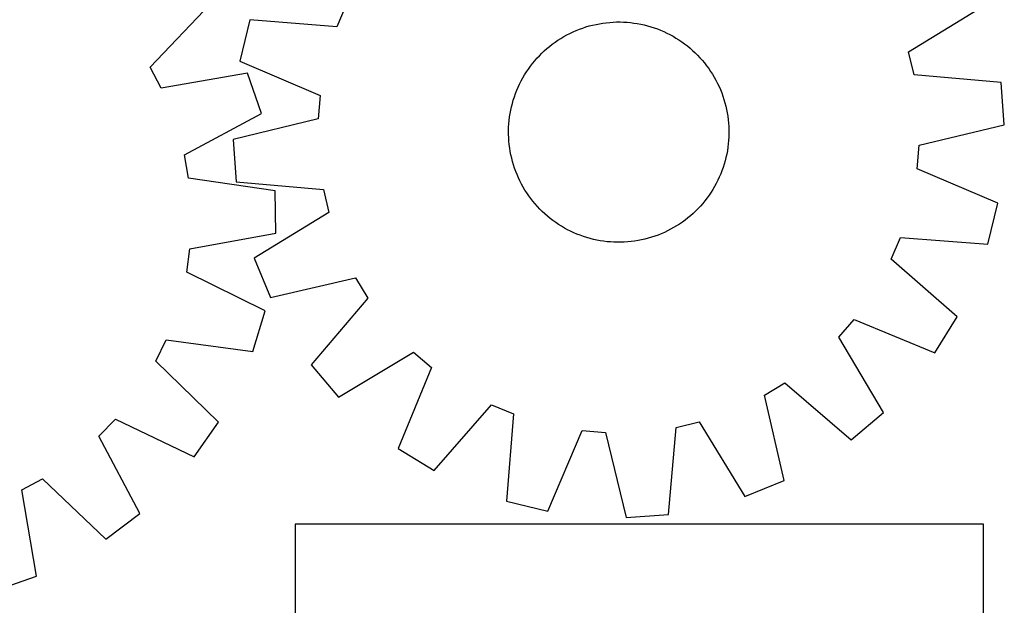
# Model space of a CAD drawing. Header units: millimetres. Extents: x 7 to 1493, y 7 to 2993.
# Tile 11 of 12: x 1133 to 1490, y 2485 to 2698. Entities that reach past the tile are written whole.
import ezdxf

# ---------------------------------------------------------------- set-up
doc = ezdxf.new("R2010")
doc.units = ezdxf.units.MM
doc.layers.add('CUT', color=7, linetype='CONTINUOUS', true_color=0x000000)

msp = doc.modelspace()

# ---------------------------------------------------------------- linework, layer by layer
at = {"layer": 'CUT'}
for p, q in [((1180.364525, 2680.338739), (1202.264705, 2703.346496)), ((1251.505629, 2702.971028), (1248.188544, 2695.064302)), ((1455.700109, 2685.970174), (1482.767229, 2702.593826)), ((1216.519647, 2697.525138), (1212.860158, 2682.580618)), ((1248.188544, 2695.064302), (1216.519647, 2697.525138)), ((1338.578143, 2694.997316), (1339.78366, 2695.351905)), ((1339.78366, 2695.351905), (1340.999721, 2695.668453)), ((1340.999721, 2695.668453), (1342.225125, 2695.946647)), ((1342.225125, 2695.946647), (1343.458663, 2696.186214)), ((1343.458663, 2696.186214), (1344.699117, 2696.386915)), ((1344.699117, 2696.386915), (1345.945263, 2696.548554)), ((1345.945263, 2696.548554), (1347.195871, 2696.670971)), ((1347.195871, 2696.670971), (1348.449707, 2696.754045)), ((1348.449707, 2696.754045), (1349.705534, 2696.797694)), ((1349.705534, 2696.797694), (1350.962113, 2696.801875)), ((1350.962113, 2696.801875), (1352.218202, 2696.766584)), ((1352.218202, 2696.766584), (1353.472564, 2696.691855)), ((1353.472564, 2696.691855), (1354.723959, 2696.577763)), ((1354.723959, 2696.577763), (1355.971153, 2696.42442)), ((1355.971153, 2696.42442), (1357.212915, 2696.231977)), ((1357.212915, 2696.231977), (1358.448019, 2696.000625)), ((1358.448019, 2696.000625), (1359.675247, 2695.730591)), ((1359.675247, 2695.730591), (1360.893388, 2695.422142)), ((1360.893388, 2695.422142), (1362.101238, 2695.075583)), ((1330.533054, 2691.484069), (1331.632188, 2692.093094)), ((1331.632188, 2692.093094), (1332.749909, 2692.667294)), ((1332.749909, 2692.667294), (1333.885115, 2693.206102)), ((1333.885115, 2693.206102), (1335.036685, 2693.708986)), ((1335.036685, 2693.708986), (1336.203483, 2694.175451)), ((1336.203483, 2694.175451), (1337.384357, 2694.605036)), ((1337.384357, 2694.605036), (1338.578143, 2694.997316)), ((1362.101238, 2695.075583), (1363.297607, 2694.691255)), ((1363.297607, 2694.691255), (1364.481314, 2694.269538)), ((1364.481314, 2694.269538), (1365.65119, 2693.810848)), ((1365.65119, 2693.810848), (1366.806082, 2693.315638)), ((1366.806082, 2693.315638), (1367.944848, 2692.784396)), ((1367.944848, 2692.784396), (1369.066366, 2692.217647)), ((1369.066366, 2692.217647), (1370.169528, 2691.615949)), ((1370.169528, 2691.615949), (1371.253246, 2690.979897)), ((1325.353462, 2687.938771), (1326.343791, 2688.71224)), ((1326.343791, 2688.71224), (1327.357927, 2689.454221)), ((1327.357927, 2689.454221), (1328.394868, 2690.163981)), ((1328.394868, 2690.163981), (1329.453592, 2690.84082)), ((1329.453592, 2690.84082), (1330.533054, 2691.484069)), ((1371.253246, 2690.979897), (1372.31645, 2690.310119)), ((1372.31645, 2690.310119), (1373.358092, 2689.607275)), ((1373.358092, 2689.607275), (1374.377143, 2688.872059)), ((1374.377143, 2688.872059), (1375.372597, 2688.105197)), ((1375.372597, 2688.105197), (1376.343473, 2687.307445)), ((1320.792245, 2683.626855), (1321.649385, 2684.545724)), ((1321.649385, 2684.545724), (1322.534964, 2685.437215)), ((1322.534964, 2685.437215), (1323.448108, 2686.30045)), ((1323.448108, 2686.30045), (1324.387916, 2687.134576)), ((1324.387916, 2687.134576), (1325.353462, 2687.938771)), ((1376.343473, 2687.307445), (1377.288811, 2686.479591)), ((1377.288811, 2686.479591), (1378.207679, 2685.622452)), ((1378.207679, 2685.622452), (1379.099171, 2684.736873)), ((1379.099171, 2684.736873), (1379.962406, 2683.823729)), ((1457.663988, 2677.623765), (1455.700109, 2685.970174)), ((1212.860158, 2682.580618), (1242.083033, 2670.130786)), ((1318.399777, 2680.715187), (1319.16664, 2681.710642)), ((1319.16664, 2681.710642), (1319.964391, 2682.681517)), ((1319.964391, 2682.681517), (1320.792245, 2683.626855)), ((1379.962406, 2683.823729), (1380.796532, 2682.883921)), ((1380.796532, 2682.883921), (1381.600727, 2681.918375)), ((1381.600727, 2681.918375), (1382.374196, 2680.928046)), ((1382.374196, 2680.928046), (1383.116177, 2679.91391)), ((1184.402707, 2672.774847), (1180.364525, 2680.338739)), ((1215.705391, 2678.170837), (1184.402707, 2672.774847)), ((1220.739145, 2663.631516), (1215.705391, 2678.170837)), ((1315.655888, 2676.507572), (1316.291939, 2677.59129)), ((1316.291939, 2677.59129), (1316.961718, 2678.654495)), ((1316.961718, 2678.654495), (1317.664562, 2679.696137)), ((1317.664562, 2679.696137), (1318.399777, 2680.715187)), ((1383.116177, 2679.91391), (1383.825937, 2678.876969)), ((1383.825937, 2678.876969), (1384.502775, 2677.818245)), ((1384.502775, 2677.818245), (1385.146024, 2676.738783)), ((1489.303804, 2674.813635), (1457.663988, 2677.623765)), ((1313.956199, 2673.144126), (1314.487441, 2674.282892)), ((1314.487441, 2674.282892), (1315.05419, 2675.40441)), ((1315.05419, 2675.40441), (1315.655888, 2676.507572)), ((1385.146024, 2676.738783), (1385.755049, 2675.639649)), ((1385.755049, 2675.639649), (1386.329249, 2674.521928)), ((1386.329249, 2674.521928), (1386.868057, 2673.386722)), ((1490.441533, 2659.469707), (1489.303804, 2674.813635)), ((1242.083033, 2670.130786), (1241.37161, 2661.586007)), ((1312.580581, 2669.635652), (1313.002298, 2670.819359)), ((1313.002298, 2670.819359), (1313.460988, 2671.989235)), ((1313.460988, 2671.989235), (1313.956199, 2673.144126)), ((1386.868057, 2673.386722), (1387.370942, 2672.235152)), ((1387.370942, 2672.235152), (1387.837407, 2671.068354)), ((1387.837407, 2671.068354), (1388.266991, 2669.887479)), ((1311.541246, 2666.013292), (1311.849694, 2667.231432)), ((1311.849694, 2667.231432), (1312.196254, 2668.439283)), ((1312.196254, 2668.439283), (1312.580581, 2669.635652)), ((1388.266991, 2669.887479), (1388.659272, 2668.693694)), ((1388.659272, 2668.693694), (1389.013861, 2667.488176)), ((1389.013861, 2667.488176), (1389.330409, 2666.272115)), ((1192.801048, 2648.517367), (1220.739145, 2663.631516)), ((1310.847417, 2662.309197), (1311.039859, 2663.550959)), ((1311.039859, 2663.550959), (1311.271212, 2664.786064)), ((1311.271212, 2664.786064), (1311.541246, 2666.013292)), ((1389.330409, 2666.272115), (1389.608603, 2665.046711)), ((1389.608603, 2665.046711), (1389.848169, 2663.813174)), ((1389.848169, 2663.813174), (1390.048871, 2662.57272)), ((1241.37161, 2661.586007), (1210.492259, 2654.140174)), ((1310.505253, 2658.556247), (1310.579981, 2659.810608)), ((1310.579981, 2659.810608), (1310.694074, 2661.062003)), ((1310.694074, 2661.062003), (1310.847417, 2662.309197)), ((1390.048871, 2662.57272), (1390.21051, 2661.326574)), ((1390.21051, 2661.326574), (1390.332927, 2660.075966)), ((1390.332927, 2660.075966), (1390.416001, 2658.82213)), ((1459.562182, 2652.023875), (1490.441533, 2659.469707)), ((1310.469962, 2657.300157), (1310.505253, 2658.556247)), ((1310.474143, 2656.043579), (1310.469962, 2657.300157)), ((1310.517792, 2654.787752), (1310.474143, 2656.043579)), ((1390.416001, 2658.82213), (1390.45965, 2657.566303)), ((1390.463831, 2656.309724), (1390.428539, 2655.053634)), ((1390.45965, 2657.566303), (1390.463831, 2656.309724)), ((1210.492259, 2654.140174), (1211.629989, 2638.796246)), ((1310.600866, 2653.533915), (1310.517792, 2654.787752)), ((1310.723282, 2652.283307), (1310.600866, 2653.533915)), ((1310.884921, 2651.037161), (1310.723282, 2652.283307)), ((1390.239719, 2652.547878), (1390.086376, 2651.300684)), ((1390.353811, 2653.799273), (1390.239719, 2652.547878)), ((1390.428539, 2655.053634), (1390.353811, 2653.799273)), ((1311.085623, 2649.796707), (1310.884921, 2651.037161)), ((1311.325189, 2648.56317), (1311.085623, 2649.796707)), ((1389.662581, 2648.823818), (1389.392547, 2647.59659)), ((1389.893933, 2650.058922), (1389.662581, 2648.823818)), ((1390.086376, 2651.300684), (1389.893933, 2650.058922)), ((1458.85076, 2643.479096), (1459.562182, 2652.023875)), ((1194.304217, 2640.075812), (1192.801048, 2648.517367)), ((1311.603384, 2647.337766), (1311.325189, 2648.56317)), ((1311.919932, 2646.121705), (1311.603384, 2647.337766)), ((1312.274521, 2644.916187), (1311.919932, 2646.121705)), ((1388.737539, 2645.170598), (1388.353211, 2643.974229)), ((1389.084098, 2646.378449), (1388.737539, 2645.170598)), ((1389.392547, 2647.59659), (1389.084098, 2646.378449)), ((1312.666801, 2643.722402), (1312.274521, 2644.916187)), ((1313.096386, 2642.541528), (1312.666801, 2643.722402)), ((1313.56285, 2641.37473), (1313.096386, 2642.541528)), ((1387.472804, 2641.620646), (1386.977594, 2640.465755)), ((1387.931494, 2642.790523), (1387.472804, 2641.620646)), ((1388.353211, 2643.974229), (1387.931494, 2642.790523)), ((1488.073635, 2631.029263), (1458.85076, 2643.479096)), ((1225.742291, 2635.534642), (1194.304217, 2640.075812)), ((1211.629989, 2638.796246), (1243.269804, 2635.986117)), ((1314.065735, 2640.22316), (1313.56285, 2641.37473)), ((1314.604543, 2639.087954), (1314.065735, 2640.22316)), ((1315.178743, 2637.970232), (1314.604543, 2639.087954)), ((1315.787768, 2636.871098), (1315.178743, 2637.970232)), ((1385.879602, 2638.205471), (1385.277905, 2637.102309)), ((1386.446351, 2639.326989), (1385.879602, 2638.205471)), ((1386.977594, 2640.465755), (1386.446351, 2639.326989)), ((1226.036778, 2620.15141), (1225.742291, 2635.534642)), ((1243.269804, 2635.986117), (1245.233683, 2627.639707)), ((1316.431017, 2635.791637), (1315.787768, 2636.871098)), ((1317.107856, 2634.732913), (1316.431017, 2635.791637)), ((1317.817616, 2633.695971), (1317.107856, 2634.732913)), ((1383.972075, 2634.955386), (1383.269231, 2633.913745)), ((1384.641853, 2636.018591), (1383.972075, 2634.955386)), ((1385.277905, 2637.102309), (1384.641853, 2636.018591)), ((1318.559596, 2632.681835), (1317.817616, 2633.695971)), ((1319.333066, 2631.691506), (1318.559596, 2632.681835)), ((1320.13726, 2630.725961), (1319.333066, 2631.691506)), ((1380.969401, 2630.928364), (1380.141547, 2629.983026)), ((1381.767153, 2631.89924), (1380.969401, 2630.928364)), ((1382.534015, 2632.894694), (1381.767153, 2631.89924)), ((1383.269231, 2633.913745), (1382.534015, 2632.894694)), ((1484.414145, 2616.084743), (1488.073635, 2631.029263)), ((1245.233683, 2627.639707), (1218.166564, 2611.016055)), ((1320.971387, 2629.786152), (1320.13726, 2630.725961)), ((1321.834622, 2628.873008), (1320.971387, 2629.786152)), ((1322.726113, 2627.987429), (1321.834622, 2628.873008)), ((1323.644981, 2627.13029), (1322.726113, 2627.987429)), ((1377.485685, 2627.309431), (1376.545876, 2626.475305)), ((1378.398829, 2628.172666), (1377.485685, 2627.309431)), ((1379.284408, 2629.064158), (1378.398829, 2628.172666)), ((1380.141547, 2629.983026), (1379.284408, 2629.064158)), ((1324.59032, 2626.302436), (1323.644981, 2627.13029)), ((1325.561195, 2625.504684), (1324.59032, 2626.302436)), ((1326.556649, 2624.737822), (1325.561195, 2625.504684)), ((1327.5757, 2624.002606), (1326.556649, 2624.737822)), ((1328.617342, 2623.299762), (1327.5757, 2624.002606)), ((1373.575866, 2624.15566), (1372.538924, 2623.4459)), ((1374.590002, 2624.897641), (1373.575866, 2624.15566)), ((1375.580331, 2625.67111), (1374.590002, 2624.897641)), ((1376.545876, 2626.475305), (1375.580331, 2625.67111)), ((1194.79554, 2614.410346), (1226.036778, 2620.15141)), ((1329.680546, 2622.629984), (1328.617342, 2623.299762)), ((1330.764265, 2621.993932), (1329.680546, 2622.629984)), ((1331.867427, 2621.392235), (1330.764265, 2621.993932)), ((1332.988944, 2620.825485), (1331.867427, 2621.392235)), ((1334.127711, 2620.294243), (1332.988944, 2620.825485)), ((1335.282602, 2619.799033), (1334.127711, 2620.294243)), ((1367.048677, 2620.403779), (1365.897107, 2619.900895)), ((1368.183883, 2620.942588), (1367.048677, 2620.403779)), ((1369.301605, 2621.516787), (1368.183883, 2620.942588)), ((1370.400739, 2622.125813), (1369.301605, 2621.516787)), ((1371.4802, 2622.769062), (1370.400739, 2622.125813)), ((1372.538924, 2623.4459), (1371.4802, 2622.769062)), ((1336.452478, 2619.340343), (1335.282602, 2619.799033)), ((1337.636185, 2618.918626), (1336.452478, 2619.340343)), ((1338.832554, 2618.534298), (1337.636185, 2618.918626)), ((1340.040405, 2618.187739), (1338.832554, 2618.534298)), ((1341.258545, 2617.87929), (1340.040405, 2618.187739)), ((1342.485773, 2617.609256), (1341.258545, 2617.87929)), ((1343.720878, 2617.377904), (1342.485773, 2617.609256)), ((1344.962639, 2617.185461), (1343.720878, 2617.377904)), ((1346.209833, 2617.032118), (1344.962639, 2617.185461)), ((1347.461229, 2616.918026), (1346.209833, 2617.032118)), ((1348.71559, 2616.843297), (1347.461229, 2616.918026)), ((1349.97168, 2616.808006), (1348.71559, 2616.843297)), ((1351.228258, 2616.812187), (1349.97168, 2616.808006)), ((1352.484085, 2616.855836), (1351.228258, 2616.812187)), ((1353.737921, 2616.93891), (1352.484085, 2616.855836)), ((1354.98853, 2617.061327), (1353.737921, 2616.93891)), ((1356.234676, 2617.222966), (1354.98853, 2617.061327)), ((1357.475129, 2617.423668), (1356.234676, 2617.222966)), ((1358.708667, 2617.663234), (1357.475129, 2617.423668)), ((1359.934071, 2617.941428), (1358.708667, 2617.663234)), ((1361.150132, 2618.257976), (1359.934071, 2617.941428)), ((1362.35565, 2618.612565), (1361.150132, 2618.257976)), ((1363.549435, 2619.004846), (1362.35565, 2618.612565)), ((1364.730309, 2619.43443), (1363.549435, 2619.004846)), ((1365.897107, 2619.900895), (1364.730309, 2619.43443)), ((1449.428163, 2610.638853), (1452.745248, 2618.545579)), ((1452.745248, 2618.545579), (1484.414145, 2616.084743)), ((1193.616554, 2605.917446), (1194.79554, 2614.410346)), ((1218.166564, 2611.016055), (1223.990143, 2596.77469)), ((1473.373559, 2589.767994), (1449.428163, 2610.638853)), ((1222.112641, 2591.883637), (1193.616554, 2605.917446)), ((1223.990143, 2596.77469), (1254.949774, 2603.879339)), ((1254.949774, 2603.879339), (1259.396716, 2596.548304)), ((1259.396716, 2596.548304), (1238.791347, 2572.374072)), ((1217.639035, 2577.162313), (1222.112641, 2591.883637)), ((1430.318548, 2582.317669), (1435.916596, 2588.812377)), ((1435.916596, 2588.812377), (1465.275067, 2576.685755)), ((1465.275067, 2576.685755), (1473.373559, 2589.767994)), ((1182.407033, 2573.643408), (1186.152766, 2581.35631)), ((1186.152766, 2581.35631), (1217.639035, 2577.162313)), ((1446.642523, 2555.068768), (1430.318548, 2582.317669)), ((1205.171737, 2551.490688), (1182.407033, 2573.643408)), ((1248.730723, 2560.629314), (1275.979625, 2576.953288)), ((1275.979625, 2576.953288), (1282.474332, 2571.35524)), ((1238.791347, 2572.374072), (1248.730723, 2560.629314)), ((1282.474332, 2571.35524), (1270.34771, 2541.99677)), ((1403.392498, 2561.287818), (1410.723533, 2565.73476)), ((1410.723533, 2565.73476), (1434.897765, 2545.129391)), ((1410.497146, 2530.328188), (1403.392498, 2561.287818)), ((1283.429949, 2533.898278), (1304.300809, 2557.843674)), ((1304.300809, 2557.843674), (1312.207535, 2554.526589)), ((1161.772919, 2546.412908), (1167.71874, 2552.590818)), ((1167.71874, 2552.590818), (1196.367945, 2538.872297)), ((1312.207535, 2554.526589), (1309.746698, 2522.857692)), ((1434.897765, 2545.129391), (1446.642523, 2555.068768)), ((1196.367945, 2538.872297), (1205.171737, 2551.490688)), ((1368.475591, 2517.968033), (1371.28572, 2549.607848)), ((1371.28572, 2549.607848), (1379.63213, 2551.571727)), ((1379.63213, 2551.571727), (1396.255782, 2524.504608)), ((1176.577872, 2518.309738), (1161.772919, 2546.412908)), ((1324.691218, 2519.198202), (1337.141051, 2548.421077)), ((1337.141051, 2548.421077), (1345.68583, 2547.709655)), ((1345.68583, 2547.709655), (1353.131663, 2516.830304)), ((1270.34771, 2541.99677), (1283.429949, 2533.898278)), ((1133.734022, 2526.891454), (1141.297914, 2530.929637)), ((1141.297914, 2530.929637), (1164.305671, 2509.029457)), ((1396.255782, 2524.504608), (1410.497146, 2530.328188)), ((1139.130012, 2495.58877), (1133.734022, 2526.891454)), ((1309.746698, 2522.857692), (1324.691218, 2519.198202)), ((1164.305671, 2509.029457), (1176.577872, 2518.309738)), ((1353.131663, 2516.830304), (1368.475591, 2517.968033)), ((1232.943216, 2514.451471), (1232.943216, 2214.451471)), ((1482.943216, 2514.451471), (1232.943216, 2514.451471)), ((1482.943216, 2414.451471), (1482.943216, 2514.451471)), ((1124.590691, 2490.555016), (1139.130012, 2495.58877))]:
    msp.add_line(p, q, dxfattribs=at)

doc.saveas('drawing.dxf')
